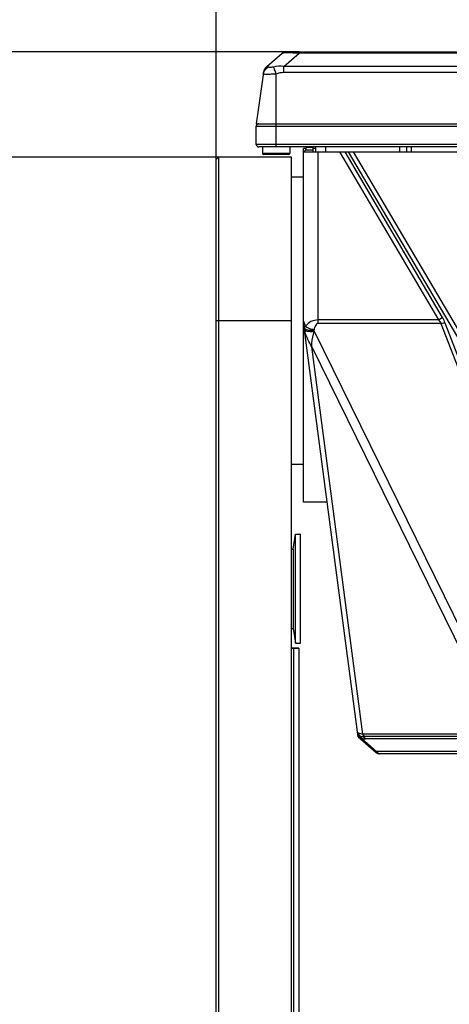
# Model space of a CAD drawing. Header units: millimetres. Extents: x 0 to 420, y 0 to 297.
# Tile 17 of 136: x 69 to 86, y 207 to 247. Entities that reach past the tile are written whole.
import ezdxf

# ---------------------------------------------------------------- set-up
doc = ezdxf.new("R2010")
doc.units = ezdxf.units.MM
doc.header["$LTSCALE"] = 23.1
doc.layers.get('0').update_dxf_attribs({"linetype": 'CONTINUOUS'})
doc.layers.add('02___PRT_ALL_AXES', color=7, linetype='CONTINUOUS')
doc.layers.add('DIM_PILOTEES', color=7, linetype='CONTINUOUS')
doc.styles.get("Standard").update_dxf_attribs({"font": 'txt', "width": 0.7})
doc.dimstyles.new('DIMSTYLE_1', dxfattribs={"dimtxt": 2.5, "dimasz": 3.5, "dimexe": 2, "dimexo": 0, "dimtad": 1, "dimlfac": 5, "dimdsep": 46, "dimtxsty": 'Standard', "dimblk": '_FILLED', "dimblk1": '_FILLED', "dimblk2": '_FILLED', "dimcen": 0.09, "dimazin": 2, "dimtp": 0.5, "dimtm": 0.5, "dimtfac": 1, "dimtofl": 0, "dimtmove": 0, "dimatfit": 3, "dimldrblk": '_FILLED', "dimfxl": 0, "dimtolj": 1, "dimarcsym": 0})
doc.dimstyles.new('DIMSTYLE_2', dxfattribs={"dimtxt": 2.5, "dimasz": 3.5, "dimexe": 2, "dimexo": 0, "dimtad": 1, "dimdec": 0, "dimlfac": 5, "dimdsep": 46, "dimtxsty": 'Standard', "dimblk": '_FILLED', "dimblk1": '_FILLED', "dimblk2": '_FILLED', "dimcen": 0.09, "dimazin": 2, "dimtp": 0.5, "dimtm": 0.5, "dimtfac": 1, "dimtdec": 0, "dimtofl": 0, "dimtmove": 0, "dimatfit": 3, "dimldrblk": '_FILLED', "dimfxl": 0, "dimtolj": 1, "dimarcsym": 0})
doc.dimstyles.new('DIMSTYLE_5', dxfattribs={"dimtxt": 2.5, "dimasz": 3.5, "dimexe": 2, "dimexo": 0, "dimtad": 1, "dimdec": 1, "dimlfac": 5, "dimdsep": 46, "dimtxsty": 'Standard', "dimblk": '_FILLED', "dimblk1": '_FILLED', "dimblk2": '_FILLED', "dimcen": 0.09, "dimazin": 2, "dimtp": 0.5, "dimtm": 0.5, "dimtfac": 1, "dimtdec": 1, "dimtofl": 0, "dimtmove": 0, "dimatfit": 3, "dimldrblk": '_FILLED', "dimfxl": 0, "dimtolj": 1, "dimarcsym": 0})
doc.dimstyles.new('DIMSTYLE_6', dxfattribs={"dimtxt": 2.5, "dimasz": 3.5, "dimexe": 2, "dimexo": 0, "dimtad": 1, "dimdec": 0, "dimlfac": 5, "dimdsep": 46, "dimtxsty": 'Standard', "dimblk": '_FILLED', "dimblk1": '_FILLED', "dimblk2": '_FILLED', "dimcen": 0.09, "dimazin": 2, "dimtp": 0.8, "dimtm": 0.8, "dimtfac": 1, "dimtdec": 0, "dimtofl": 0, "dimtmove": 0, "dimatfit": 3, "dimldrblk": '_FILLED', "dimfxl": 0, "dimtolj": 1, "dimarcsym": 0})

# ---------------------------------------------------------------- blocks, each defined once
blk = doc.blocks.new('_FILLED')
at = {"color": 0, "linetype": 'ByBlock'}
blk.add_solid([(0, 0), (-1, 0.143), (-1, -0.143)], dxfattribs=at)
blk = doc.blocks.new('*D8')
at = {"layer": 'DIM_PILOTEES', "color": 2, "linetype": 'Continuous'}
for p, q in [((76.804, 241.294), (65.033, 241.294)), ((67.033, 241.294), (67.032, 209.193)), ((67.031, 177.092), (67.032, 209.193)), ((77.925, 177.091), (65.031, 177.092))]:
    blk.add_line(p, q, dxfattribs=at)
at = {"layer": 'DIM_PILOTEES', "color": 2, "linetype": 'Continuous', "xscale": 3.5, "yscale": 3.5, "zscale": 3.5}
for p, rotation in [((67.033, 241.294), 89.9983162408), ((67.031, 177.092), 269.9983162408)]:
    blk.add_blockref('_FILLED', p, dxfattribs=dict(at, rotation=rotation))
at = {"layer": 'DIM_PILOTEES', "color": 2, "linetype": 'Continuous', "insert": (63.907, 209.193), "char_height": 2.5, "width": 7.76786, "attachment_point": 2, "rotation": 90, "line_spacing_factor": 0.9}
blk.add_mtext('{\\ftxt;\\W0.0001;\\H0.0001;\\~}{\\ftxt;\\W2.0714285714;\\H2.5; }{\\ftxt;\\W0.0001;\\H0.0001;\\~}', dxfattribs=at)
blk = doc.blocks.new('*D9')
at = {"layer": 'DIM_PILOTEES', "color": 2, "linetype": 'Continuous'}
for p, q in [((80.053, 245.54), (59.668, 245.541)), ((61.668, 245.541), (61.667, 211.316)), ((61.666, 177.092), (61.667, 211.316)), ((77.925, 177.091), (59.666, 177.092))]:
    blk.add_line(p, q, dxfattribs=at)
at = {"layer": 'DIM_PILOTEES', "color": 2, "linetype": 'Continuous', "xscale": 3.5, "yscale": 3.5, "zscale": 3.5}
for p, rotation in [((61.668, 245.541), 89.9983162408), ((61.666, 177.092), 269.9983162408)]:
    blk.add_blockref('_FILLED', p, dxfattribs=dict(at, rotation=rotation))
at = {"layer": 'DIM_PILOTEES', "color": 2, "linetype": 'Continuous', "insert": (58.542, 211.316), "char_height": 2.5, "width": 13.66071, "attachment_point": 2, "rotation": 90, "line_spacing_factor": 0.9}
blk.add_mtext('{\\ftxt;\\W0.0001;\\H0.0001;\\~}{\\ftxt;\\W3.6428571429;\\H2.5; }{\\ftxt;\\W0.0001;\\H0.0001;\\~}', dxfattribs=at)
blk = doc.blocks.new('*D10')
at = {"layer": 'DIM_PILOTEES', "color": 2, "linetype": 'Continuous'}
for p, q in [((80.053, 245.54), (54.39, 245.54)), ((56.39, 245.54), (56.39, 210.19)), ((56.39, 174.84), (56.39, 210.19)), ((82.198, 174.84), (54.39, 174.84))]:
    blk.add_line(p, q, dxfattribs=at)
at = {"layer": 'DIM_PILOTEES', "color": 2, "linetype": 'Continuous', "xscale": 3.5, "yscale": 3.5, "zscale": 3.5}
for p, rotation in [((56.39, 245.54), 90), ((56.39, 174.84), 270)]:
    blk.add_blockref('_FILLED', p, dxfattribs=dict(at, rotation=rotation))
at = {"layer": 'DIM_PILOTEES', "color": 2, "linetype": 'Continuous', "insert": (53.265, 210.19), "char_height": 2.5, "width": 12.85714, "attachment_point": 2, "rotation": 90, "line_spacing_factor": 0.9}
blk.add_mtext('{\\ftxt;\\W0.0001;\\H0.0001;\\~}{\\ftxt;\\W3.4285714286;\\H2.5; }{\\ftxt;\\W0.0001;\\H0.0001;\\~}', dxfattribs=at)
blk = doc.blocks.new('*D11')
at = {"layer": 'DIM_PILOTEES', "color": 2, "linetype": 'Continuous'}
for p, q in [((76.704, 241.194), (76.704, 253.374)), ((165.444, 241.196), (165.444, 253.374)), ((76.704, 251.374), (121.074, 251.374)), ((165.444, 251.374), (121.074, 251.374))]:
    blk.add_line(p, q, dxfattribs=at)
at = {"layer": 'DIM_PILOTEES', "color": 2, "linetype": 'Continuous', "xscale": 3.5, "yscale": 3.5, "zscale": 3.5, "rotation": 180}
blk.add_blockref('_FILLED', (76.704, 251.374), dxfattribs=at)
at = {"layer": 'DIM_PILOTEES', "color": 2, "linetype": 'Continuous', "xscale": 3.5, "yscale": 3.5, "zscale": 3.5}
blk.add_blockref('_FILLED', (165.444, 251.374), dxfattribs=at)
at = {"layer": 'DIM_PILOTEES', "color": 2, "linetype": 'Continuous', "insert": (121.074, 254.499), "char_height": 2.5, "width": 8.83929, "attachment_point": 2, "line_spacing_factor": 0.9}
blk.add_mtext('{\\ftxt;\\W0.0001;\\H0.0001;\\~}{\\ftxt;\\W2.3571428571;\\H2.5; }{\\ftxt;\\W0.0001;\\H0.0001;\\~}', dxfattribs=at)

msp = doc.modelspace()

# ---------------------------------------------------------------- linework, layer by layer
at = {"color": 7, "linetype": 'Continuous'}
for p, q in [((78.7475, 244.9496), (79.3704, 245.4911)), ((79.4298, 244.9496), (80.0527, 245.4911)), ((79.5016, 245.5401), (162.2461, 245.5401)), ((80.0527, 245.5401), (80.0527, 245.4911)), ((92.4761, 245.4911), (80.0527, 245.4911)), ((79.4298, 244.7034), (79.4298, 244.9496)), ((92.8264, 244.9496), (79.4298, 244.9496)), ((78.6138, 244.7034), (78.3238, 242.6401)), ((79.1238, 241.7001), (79.1238, 244.6457)), ((93.1271, 244.7034), (79.4298, 244.7034)), ((78.3238, 242.6401), (163.4238, 242.6401)), ((78.3238, 241.8001), (78.3238, 242.5401)), ((78.3238, 242.5401), (163.4238, 242.5401)), ((163.4238, 241.8001), (78.3238, 241.8001)), ((163.3238, 241.7001), (78.4238, 241.7001)), ((78.5738, 241.7001), (78.5738, 241.4401)), ((79.6738, 241.7001), (79.6738, 241.4401)), ((80.35, 241.6766), (80.3507, 241.6971)), ((80.6238, 241.6766), (80.35, 241.6766)), ((80.6238, 241.5001), (80.6238, 241.7001)), ((80.7238, 241.5001), (80.7238, 241.7001)), ((81.1238, 241.5001), (81.1238, 241.7001)), ((84.1127, 241.5001), (84.1127, 241.7001)), ((84.3876, 241.7001), (84.3876, 241.5001)), ((84.571, 241.7001), (84.571, 241.5001)), ((76.7038, 241.1939), (76.804, 241.294)), ((76.804, 241.294), (76.8038, 237.994)), ((79.7438, 241.294), (76.804, 241.294)), ((79.6738, 241.4401), (78.5738, 241.4401)), ((79.6338, 241.4001), (78.6138, 241.4001)), ((79.7438, 195.8094), (79.7438, 241.294)), ((80.2238, 227.3604), (80.2238, 241.5001)), ((80.2238, 241.5001), (161.5238, 241.5001)), ((80.3109, 241.5773), (80.2438, 241.5001)), ((80.6238, 241.5773), (80.3109, 241.5773)), ((80.8238, 234.5776), (80.8238, 241.5001)), ((81.6797, 241.5001), (85.669, 234.7183)), ((81.89, 241.5001), (85.8252, 234.8102)), ((82.0355, 241.5001), (88.8789, 229.8664)), ((89.0351, 229.9583), (82.2458, 241.5001)), ((76.7038, 184.2603), (76.7038, 241.1939)), ((79.7438, 240.5001), (80.2238, 240.5001)), ((76.8038, 237.994), (76.8037, 236.394)), ((76.8037, 236.394), (76.8038, 234.6925)), ((76.7038, 234.6944), (76.8038, 234.6925)), ((76.8038, 234.6925), (76.8038, 202.8655)), ((76.8038, 234.6925), (79.7438, 234.6925)), ((80.2238, 234.6718), (80.224, 234.6714)), ((80.2238, 234.6718), (80.224, 234.6714)), ((80.224, 234.6714), (80.2815, 234.526)), ((80.224, 234.6714), (80.2815, 234.526)), ((82.4292, 217.8941), (80.2273, 234.6196)), ((80.2815, 234.526), (80.2961, 234.4889)), ((85.669, 234.7183), (80.8238, 234.7183)), ((85.7724, 234.5776), (80.8238, 234.5776)), ((85.669, 234.7183), (85.8252, 234.8102)), ((85.7724, 234.5776), (92.1425, 218.0298)), ((85.9286, 234.5991), (92.3153, 218.0082)), ((80.2961, 234.4889), (80.3039, 234.469)), ((80.66, 234.2667), (88.6154, 218.0298)), ((80.5595, 233.6312), (88.2202, 217.9957)), ((82.6179, 217.9957), (80.5595, 233.6312)), ((79.7438, 228.9001), (80.2238, 228.9001)), ((81.183, 227.3601), (80.2238, 227.3601)), ((79.8038, 225.4645), (79.9096, 226.0645)), ((79.9096, 221.6645), (79.9096, 226.0645)), ((79.9096, 226.0645), (80.1096, 226.0645)), ((80.1096, 221.6645), (80.1096, 226.0645)), ((79.7438, 225.4645), (79.8038, 225.4645)), ((79.8038, 225.4645), (79.8038, 222.2645)), ((79.7438, 222.2645), (79.8038, 222.2645)), ((79.8038, 222.2645), (79.9096, 221.6645)), ((79.7438, 221.4652), (79.883, 221.4652)), ((79.9238, 221.4629), (79.7438, 221.4628)), ((79.8438, 221.4624), (79.7438, 221.4624)), ((79.8438, 198.752), (79.8438, 221.4628)), ((80.0438, 221.4639), (79.8838, 221.4639)), ((79.9096, 221.6645), (80.1096, 221.6645)), ((80.0438, 221.4629), (79.9238, 221.4629)), ((80.0438, 221.4629), (80.0438, 198.7531)), ((82.4292, 217.8941), (83.164, 217.2497)), ((82.564, 217.8345), (83.1734, 217.3001)), ((159.1439, 217.9001), (82.6038, 217.9001)), ((82.6411, 217.9958), (82.6179, 217.9957)), ((88.2202, 217.9957), (82.6179, 217.9957)), ((82.6648, 217.9957), (82.6411, 217.9958)), ((82.8558, 217.9957), (82.8317, 217.9957)), ((89.047, 217.8001), (82.7263, 217.8001)), ((89.1666, 217.3001), (83.1734, 217.3001)), ((158.4518, 217.2001), (83.2959, 217.2001))]:
    msp.add_line(p, q, dxfattribs=at)
msp.add_lwpolyline([(80.3039, 234.469), (80.3052, 234.4667), (80.3064, 234.4643), (80.3075, 234.4616), (80.3085, 234.4587)], dxfattribs=at)
for centre, radius, start, end in [((79.5016, 245.3401), 0.2, 90, 131), ((79.0099, 244.6477), 0.4, 131, 172), ((78.4238, 242.5401), 0.1, 90, 180), ((78.4238, 241.8001), 0.1, 180, 270), ((80.1901, 241.6822), 0.16, 319.01713, 358), ((78.6138, 241.4401), 0.04, 180, 270), ((79.6338, 241.4401), 0.04, 270, 360), ((80.6238, 234.6718), 0.4, 180, 187.5), ((80.6264, 234.4654), 0.3756, 187.43755, 190.47522), ((81.6573, 234.619), 1.4177, 189.00338, 191.8276), ((81.8654, 234.6628), 1.6303, 191.83516, 194.93038), ((80.7545, 234.1583), 0.5377, 142.68014, 146.03732), ((82.6038, 218.1001), 0.2, 187.5, 270), ((82.9638, 218.4766), 0.7553, 224.15137, 226.54983), ((83.0001, 218.5157), 0.8087, 226.58724, 233.27132), ((83.008, 218.5249), 0.8208, 233.21561, 237.25863), ((82.7264, 218.2003), 0.4002, 246.06822, 248.06121), ((82.7263, 218.2001), 0.4, 248.06139, 250.94258), ((82.7265, 218.2006), 0.4005, 250.94383, 259.34159), ((82.7264, 218.2009), 0.4008, 259.36313, 269.99099), ((83.2959, 217.4001), 0.2, 228.75, 270)]:
    msp.add_arc(centre, radius, start, end, dxfattribs=at)
for points, knots in [([(79.3704, 245.4911), (79.3756, 245.4956), (79.396, 245.501), (79.4356, 245.5066), (79.4975, 245.5099), (79.5801, 245.5109), (79.6817, 245.5094), (79.8415, 245.5038), (79.9667, 245.4967), (80.0527, 245.4911)], [0, 0, 0, 0, 0.0301754, 0.0881219, 0.1778644, 0.2999329, 0.4505732, 0.6225921, 1, 1, 1, 1]), ([(78.6057, 244.6457), (78.614, 244.705), (78.6628, 244.8224), (78.7617, 244.9013), (78.8169, 244.9277)], [0, 0, 0, 0, 0.4943338, 1, 1, 1, 1]), ([(78.8169, 244.9277), (78.8117, 244.9346), (78.8015, 244.9463), (78.7835, 244.9587), (78.7634, 244.9605), (78.7524, 244.9538), (78.7475, 244.9496)], [0, 0, 0, 0, 0.3122202, 0.558602, 0.7679234, 1, 1, 1, 1]), ([(79.0152, 244.9277), (78.9926, 244.9226), (78.9501, 244.9165), (78.8924, 244.9136), (78.8519, 244.9149), (78.8281, 244.9199), (78.8193, 244.9246), (78.8169, 244.9277)], [0, 0, 0, 0, 0.3441851, 0.6358893, 0.8603556, 0.9415324, 1, 1, 1, 1]), ([(79.1238, 244.6457), (79.1041, 244.7013), (79.0693, 244.7958), (79.0324, 244.8896), (79.0152, 244.9277)], [0, 0, 0, 0, 0.5851639, 1, 1, 1, 1]), ([(79.1238, 244.6457), (79.0576, 244.6404), (78.9612, 244.6343), (78.8386, 244.63), (78.7604, 244.629), (78.6975, 244.6293), (78.6481, 244.6329), (78.6228, 244.6349), (78.6052, 244.6419), (78.6057, 244.6457)], [0, 0, 0, 0, 0.3821587, 0.5549475, 0.7062189, 0.8300247, 0.9216041, 0.9778472, 1, 1, 1, 1]), ([(80.8238, 234.7183), (80.7221, 234.7184), (80.531, 234.6754), (80.3792, 234.5529), (80.3269, 234.4843)], [0, 0, 0, 0, 0.5412443, 1, 1, 1, 1]), ([(80.8238, 234.5776), (80.7706, 234.5776), (80.6902, 234.4677), (80.6639, 234.3708), (80.6521, 234.318)], [0, 0, 0, 0, 0.4959128, 1, 1, 1, 1]), ([(85.7724, 234.5776), (85.7874, 234.5826), (85.8378, 234.597), (85.8925, 234.6071), (85.9286, 234.5991)], [0, 0, 0, 0, 0.2997973, 1, 1, 1, 1]), ([(80.3039, 234.469), (80.2961, 234.4649), (80.2762, 234.4533), (80.2519, 234.4324), (80.254, 234.4168)], [0, 0, 0, 0, 0.3596813, 1, 1, 1, 1]), ([(80.2572, 234.3962), (80.2571, 234.4003), (80.2614, 234.4219), (80.2796, 234.4368), (80.293, 234.4476)], [0, 0, 0, 0, 0.1907552, 1, 1, 1, 1]), ([(80.2572, 234.3962), (80.2587, 234.3908), (80.2721, 234.3646), (80.2992, 234.3488), (80.3207, 234.3397)], [0, 0, 0, 0, 0.1937493, 1, 1, 1, 1]), ([(80.2697, 234.3284), (80.2822, 234.3023), (80.3596, 234.2645), (80.4334, 234.2576), (80.4807, 234.2559)], [0, 0, 0, 0, 0.3792984, 1, 1, 1, 1]), ([(80.293, 234.4476), (80.2954, 234.4496), (80.3005, 234.4535), (80.3058, 234.457), (80.3086, 234.4587)], [0, 0, 0, 0, 0.4893026, 1, 1, 1, 1]), ([(80.4836, 234.3648), (80.4657, 234.3714), (80.4043, 234.3962), (80.3446, 234.4279), (80.3086, 234.4587)], [0, 0, 0, 0, 0.287025, 1, 1, 1, 1]), ([(80.3207, 234.3397), (80.3302, 234.3357), (80.3766, 234.3203), (80.4255, 234.3144), (80.4638, 234.3111)], [0, 0, 0, 0, 0.2122028, 1, 1, 1, 1]), ([(80.5595, 233.6311), (80.5603, 233.6804), (80.5719, 233.895), (80.6135, 234.1078), (80.66, 234.2667)], [0, 0, 0, 0, 0.2291488, 1, 1, 1, 1]), ([(79.8438, 221.4624), (79.8595, 221.4624), (79.9136, 221.462), (79.9677, 221.4614), (80.0062, 221.4629)], [0, 0, 0, 0, 0.28901, 1, 1, 1, 1]), ([(82.5423, 218.0078), (82.5081, 218.0146), (82.461, 218.0244), (82.4078, 218.057), (82.4055, 218.074)], [0, 0, 0, 0, 0.6703119, 1, 1, 1, 1]), ([(82.5227, 217.9173), (82.5247, 217.9164), (82.5287, 217.9143), (82.5323, 217.9118), (82.534, 217.9104)], [0, 0, 0, 0, 0.4964464, 1, 1, 1, 1]), ([(82.562, 217.8544), (82.5625, 217.8512), (82.5634, 217.8446), (82.5639, 217.8379), (82.564, 217.8345)], [0, 0, 0, 0, 0.4899525, 1, 1, 1, 1]), ([(82.7386, 217.9001), (82.7265, 217.9001), (82.6729, 217.91), (82.6342, 217.958), (82.6179, 217.9957)], [0, 0, 0, 0, 0.2277264, 1, 1, 1, 1]), ([(82.6284, 217.8971), (82.6541, 217.8906), (82.6863, 217.8673), (82.707, 217.8373), (82.7122, 217.8287)], [0, 0, 0, 0, 0.7244464, 1, 1, 1, 1]), ([(83.1734, 217.3001), (83.1704, 217.2942), (83.1641, 217.2798), (83.1559, 217.2569), (83.164, 217.2497)], [0, 0, 0, 0, 0.3788595, 1, 1, 1, 1]), ([(83.2959, 217.2001), (83.264, 217.2001), (83.2194, 217.2248), (83.1939, 217.2608), (83.1875, 217.2716)], [0, 0, 0, 0, 0.7180809, 1, 1, 1, 1])]:
    msp.add_open_spline(points, degree=3, knots=knots, dxfattribs=at)
for points in [[(79.4298, 244.9496), (79.2928, 244.9688), (79.1501, 244.9584), (79.0152, 244.9277)], [(79.4298, 244.7034), (79.326, 244.7034), (79.2218, 244.6799), (79.1238, 244.6457)], [(85.669, 234.7183), (85.7075, 234.6746), (85.7433, 234.628), (85.7724, 234.5776)], [(85.8252, 234.8102), (85.8649, 234.7427), (85.9005, 234.6722), (85.9286, 234.5991)], [(80.5595, 233.6312), (80.4427, 233.8209), (80.3473, 234.0275), (80.2901, 234.2428)], [(80.4638, 234.3111), (80.5264, 234.3059), (80.5905, 234.3055), (80.6521, 234.318)], [(80.4807, 234.2559), (80.5405, 234.2538), (80.6008, 234.2581), (80.66, 234.2667)], [(80.6521, 234.318), (80.5949, 234.3292), (80.5383, 234.3447), (80.4836, 234.3648)], [(80.66, 234.2667), (80.6572, 234.2838), (80.6544, 234.3008), (80.6524, 234.318)], [(82.534, 217.9104), (82.5503, 217.8974), (82.5587, 217.875), (82.562, 217.8544)], [(82.6179, 217.9957), (82.5926, 217.9989), (82.5673, 218.0028), (82.5423, 218.0078)], [(82.6038, 217.9001), (82.6121, 217.9001), (82.6204, 217.8991), (82.6284, 217.8971)], [(82.7122, 217.8287), (82.7176, 217.8195), (82.7223, 217.8099), (82.7263, 217.8001)], [(83.1875, 217.2716), (83.1821, 217.2807), (83.1774, 217.2903), (83.1734, 217.3001)]]:
    msp.add_open_spline(points, degree=3, dxfattribs=at)
at = {"layer": '02___PRT_ALL_AXES', "color": 3, "linetype": 'Continuous'}
msp.add_line((80.2238, 241.5001), (80.2238, 241.6401), dxfattribs=at)
at = {"layer": '02___PRT_ALL_AXES', "color": 7, "linetype": 'Continuous'}
for p, q in [((80.3439, 241.6401), (80.2238, 241.6401)), ((80.7238, 241.6401), (80.6238, 241.6401))]:
    msp.add_line(p, q, dxfattribs=at)

# ---------------------------------------------------------------- dimensions: what is measured, and where the dimension line sits
at = {"layer": 'DIM_PILOTEES', "color": 2, "linetype": 'Continuous'}
dim = msp.add_linear_dim(base=(165.4438, 251.3744), p1=(76.7038, 241.1939), p2=(165.4438, 241.1962), text='{\\ftxt;\\W0.0001;\\H0.0001;\\~}{\\ftxt;\\W2.3571428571;\\H2.5; }{\\ftxt;\\W0.0001;\\H0.0001;\\~}', dimstyle='DIMSTYLE_6', dxfattribs=at)
dim.commit()
dim.dimension.update_dxf_attribs({"geometry": '*D11', "text_midpoint": (120.7167, 251.3744), "dimtype": 160})
for base, p1, p2, angle, text, dimstyle, picture, middle in [((56.3904, 174.8401), (80.0527, 245.5401), (82.1977, 174.8401), 270, '{\\ftxt;\\W0.0001;\\H0.0001;\\~}{\\ftxt;\\W3.4285714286;\\H2.5; }{\\ftxt;\\W0.0001;\\H0.0001;\\~}', 'DIMSTYLE_1', '*D10', (56.3904, 209.833)), ((61.6681, 245.5407), (77.9246, 177.0913), (80.0527, 245.5401), 89.99832, '{\\ftxt;\\W0.0001;\\H0.0001;\\~}{\\ftxt;\\W3.6428571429;\\H2.5; }{\\ftxt;\\W0.0001;\\H0.0001;\\~}', 'DIMSTYLE_5', '*D9', (61.667, 210.959)), ((67.0332, 241.2943), (77.9246, 177.0913), (76.804, 241.294), 89.99832, '{\\ftxt;\\W0.0001;\\H0.0001;\\~}{\\ftxt;\\W2.0714285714;\\H2.5; }{\\ftxt;\\W0.0001;\\H0.0001;\\~}', 'DIMSTYLE_2', '*D8', (67.0323, 208.8358))]:
    dim = msp.add_linear_dim(base=base, p1=p1, p2=p2, angle=angle, text=text, dimstyle=dimstyle, dxfattribs=at)
    dim.commit()
    dim.dimension.update_dxf_attribs({"geometry": picture, "text_midpoint": middle, "dimtype": 160})

doc.saveas('drawing.dxf')
